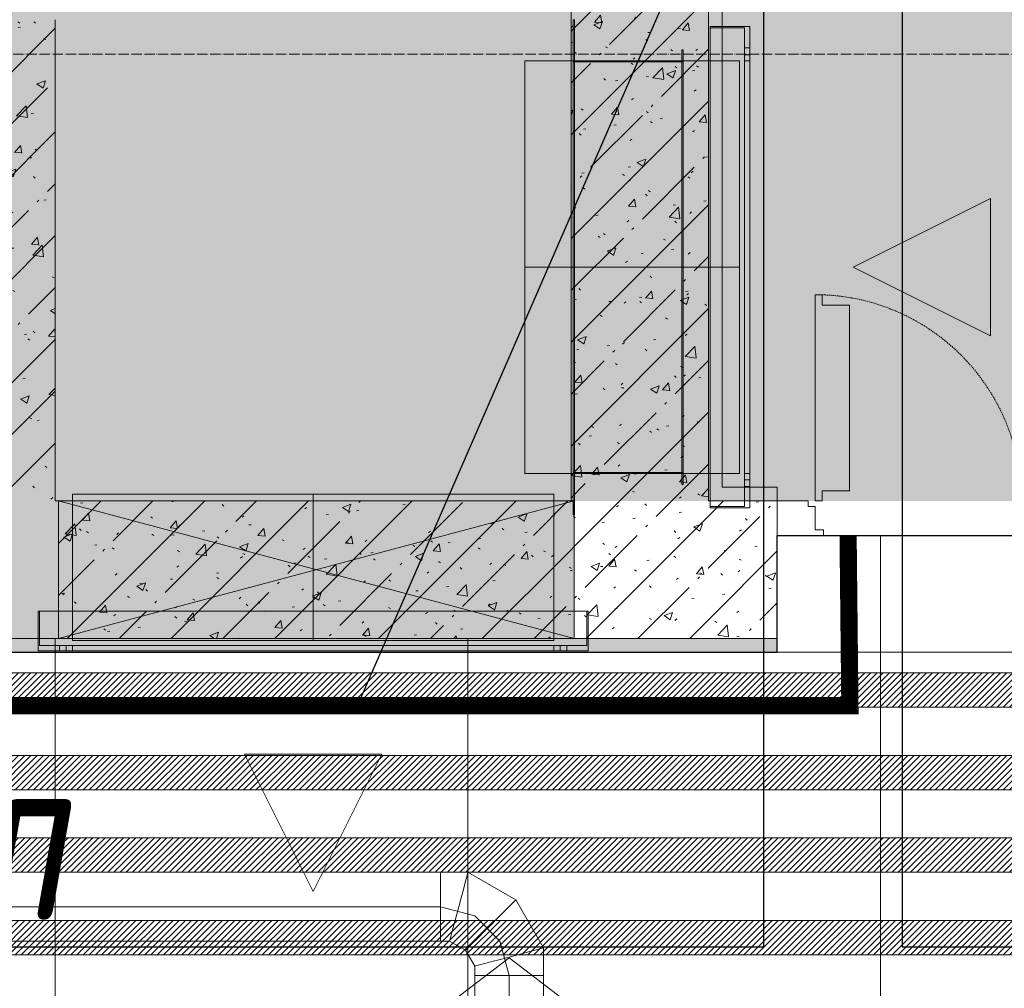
# Model space of a CAD drawing. Header units: millimetres. Extents: x -525784 to 178656, y -69521 to 385150.
# Tile 229 of 256: x -166455 to -165023, y 355985 to 357394. Entities that reach past the tile are written whole.
import ezdxf
from ezdxf import colors
from ezdxf.entities.mleader import LeaderData, LeaderLine
from ezdxf.math import Vec2, Vec3

# ---------------------------------------------------------------- set-up
doc = ezdxf.new("R2010")
doc.units = ezdxf.units.MM
for name, pattern in [('( Hidden )', [0.375, 0.25, -0.125]), ('-D1-02х01', [3, 2, -1]), ('-D1d1-15x02', [19, 15, -2, 0, -2]), ('DASHDOT', [25.4, 12.7, -6.35, 0, -6.35])]:
    doc.linetypes.add(name, pattern=pattern)
doc.layers.get('Defpoints').update_dxf_attribs({"color": 31})
for name, color, linetype, lineweight in [('_0', 7, 'Continuous', 13), ('A-DETL-GENF', 7, 'Continuous', 5), ('A-DOOR', 7, 'Continuous', 5), ('A-DOOR-IDEN', 7, 'Continuous', 9), ('A-GLAZ', 7, 'Continuous', 5), ('A-WALL', 7, 'Continuous', 5), ('A-WALL-FNSH', 8, 'Continuous', 5), ('dim_pot', 183, 'Continuous', 9), ('dim_razv', 93, 'DASHDOT', 9), ('I-WALL', 7, 'Continuous', 5), ('pot', 183, 'Continuous', 15), ('pot sh', 183, 'Continuous', 15), ('S-GRID', 7, 'Continuous', 5)]:
    doc.layers.add(name, color=color, linetype=linetype, lineweight=lineweight)
doc.layers.add('PDF13_0', color=30, linetype='Continuous', true_color=0xff7f00)
doc.layers.add('PDF7_Geometry', color=7, linetype='Continuous', true_color=0xaaaaaa)
doc.layers.add('pol', color=7, linetype='Continuous', lineweight=15, true_color=0x738991)
doc.layers.add('Сводный план', color=1, linetype='Continuous', lineweight=0, true_color=0xff0000)
doc.styles.add('fl_iso paper', font='isocpeur.ttf', dxfattribs={"width": 0.8, "oblique": 10})
doc.styles.add('In tre', font='isocpeur.ttf', dxfattribs={"width": 0.8, "oblique": 10})
pattern_1 = [(45, (-192252.93, 346694.18), (-75.43415, 75.43415), [106.68, -17.78, 3.556, -17.78]), (45, (-192252.93, 346769.56), (-75.43415, 75.43415), []), (50, (-192252.93, 346694.18), (127.5292, -11.15758), [13.335, -146.685]), (355, (-192252.93, 346694.18), (-24.66966, 133.74), [10.668, -117.348]), (100.451, (-192242.31, 346693.25), (102.85973, 122.5818), [11.333, -124.663]), (46.184, (-192252.93, 346729.74), (189.75516, -29.4304), [20.002, -220.027]), (96.636, (-192237.12, 346727.29), (166.1822, 173.1996), [17, -186.995]), (351.184, (-192252.93, 346729.74), (166.1839, 173.1976), [16.002, -176.022]), (21, (-192235.15, 346720.85), (106.13027, -71.58603), [13.335, -146.685]), (326, (-192235.15, 346720.85), (43.2619, 128.93175), [10.668, -117.348]), (71.451, (-192226.31, 346714.88), (149.392, 57.34505), [11.333, -124.663]), (37.5, (-192252.935, 346694.178), (2.16223, 59.18836), [3.353, -112.573, 3.353, -115.773, -117.792]), (37.5, (-192252.935, 346694.178), (2.16223, 59.18836), [-235.052, 3.353, -114.44]), (7.5, (-192252.935, 346694.18), (46.77386, 70.12615), [3.353, -64.567, 3.353, -109.906, -44.894]), (7.5, (-192252.935, 346694.18), (46.77386, 70.12615), [-181.178, 3.353, -41.542]), (327.5, (-192292.584, 346694.18), (94.91367, -4.01009), [3.353, -41.097, 3.353, -135.331, -184.023]), (327.5, (-192292.584, 346694.18), (94.91367, -4.01009), [-183.134, 3.353, -180.67]), (317.5, (-192310.36, 346694.18), (103.69057, 17.79882), [3.353, -54.432, 3.353, -88.748, -130.683]), (317.5, (-192310.36, 346694.18), (103.69057, 17.79882), [-149.885, 3.353, -127.33])]

# ---------------------------------------------------------------- blocks, each defined once
blk = doc.blocks.new('ghftytytd')
at = {"layer": 'PDF7_Geometry', "color": 3, "lineweight": 18, "true_color": 0x00ff00}
for points in [[(26653, 9930), (26653, 10650), (26655, 10650), (26653, 10650), (26653, 9930), (26655, 9930)], [(26655, 10650), (26655, 9930)], [(26910.2, 10640), (26910.2, 9940), (26852.2, 9940), (26910.2, 9940), (26910.2, 10640), (26852.2, 10640)], [(26852.2, 9940), (26852.2, 10640)], [(26852.2, 9942), (26902.2, 9942), (26852.2, 9942), (26852.2, 10638), (26902.2, 10638), (26852.2, 10638)], [(26902.2, 9942), (26902.2, 10638)], [(26811, 9974), (26811, 10606), (26813, 10606), (26811, 10606), (26811, 9974), (26813, 9974), (26813, 10606), (26813, 9974)], [(26902.2, 10609), (26910.2, 10609)], [(26902.2, 10609), (26902.2, 10608.8), (26902.2, 10608.3), (26902.2, 10607.5), (26902.2, 10606.5), (26902.2, 10605.3), (26902.2, 10604), (26902.2, 10602.7), (26902.2, 10601.5), (26902.2, 10600.5), (26902.2, 10599.6), (26902.2, 10599.1), (26902.2, 10599), (26902.2, 10599.1), (26902.2, 10599.6), (26902.2, 10600.5), (26902.2, 10601.5), (26902.2, 10602.7), (26902.2, 10604), (26902.2, 10605.3), (26902.2, 10606.5), (26902.2, 10607.5), (26902.2, 10608.3), (26902.2, 10608.8)], [(26910.2, 10599), (26902.2, 10599)], [(26910.2, 10599), (26910.2, 10599.1), (26910.2, 10599.6), (26910.2, 10600.5), (26910.2, 10601.5), (26910.2, 10602.7), (26910.2, 10604), (26910.2, 10605.3), (26910.2, 10606.5), (26910.2, 10607.5), (26910.2, 10608.3), (26910.2, 10608.8), (26910.2, 10609), (26910.2, 10608.8), (26910.2, 10608.3), (26910.2, 10607.5), (26910.2, 10606.5), (26910.2, 10605.3), (26910.2, 10604), (26910.2, 10602.7), (26910.2, 10601.5), (26910.2, 10600.5), (26910.2, 10599.6), (26910.2, 10599.1)], [(26583, 9990), (26583, 10590)], [(26653, 10590.1), (26813, 10590.1)], [(26653, 10590.1), (26653, 10589.9)], [(26653, 9990), (26653, 10590)], [(26653, 10589.9), (26813, 10589.9)], [(26813, 9991.5), (26813, 10588.5), (26653, 10588.5), (26813, 10588.5), (26813, 9991.5), (26653, 9991.5)], [(26653, 10588.5), (26653, 9991.5)], [(26655, 9990), (26655, 10590), (26811, 10590), (26655, 10590), (26655, 9990), (26811, 9990)], [(26811, 10590), (26811, 9990)], [(26813, 10590.1), (26813, 10589.9)], [(26895.2, 10590), (26895.2, 9990)], [(26902.2, 9990), (26910.2, 9990), (26902.2, 9990), (26902.2, 10590), (26910.2, 10590), (26902.2, 10590)], [(26910.2, 9990), (26910.2, 10590)], [(27260.2, 10190), (27060.2, 10290), (27260.2, 10390)], [(27260.2, 10390), (27260.2, 10190), (27060.2, 10290)], [(26653, 9990), (26583, 9990)], [(26653, 9990.1), (26813, 9990.1)], [(26653, 9990.1), (26653, 9989.9)], [(26653, 9990), (26895.2, 9990)], [(26653, 9989.9), (26813, 9989.9)], [(26813, 9990.1), (26813, 9989.9)], [(26902.2, 9981), (26910.2, 9981)], [(26902.2, 9981), (26902.2, 9980.8), (26902.2, 9980.3), (26902.2, 9979.5), (26902.2, 9978.5), (26902.2, 9977.3), (26902.2, 9976), (26902.2, 9974.7), (26902.2, 9973.5), (26902.2, 9972.5), (26902.2, 9971.6), (26902.2, 9971.1), (26902.2, 9971), (26902.2, 9971.1), (26902.2, 9971.6), (26902.2, 9972.5), (26902.2, 9973.5), (26902.2, 9974.7), (26902.2, 9976), (26902.2, 9977.3), (26902.2, 9978.5), (26902.2, 9979.5), (26902.2, 9980.3), (26902.2, 9980.8)], [(26910.2, 9971), (26910.2, 9971.1), (26910.2, 9971.6), (26910.2, 9972.5), (26910.2, 9973.5), (26910.2, 9974.7), (26910.2, 9976), (26910.2, 9977.3), (26910.2, 9978.5), (26910.2, 9979.5), (26910.2, 9980.3), (26910.2, 9980.8), (26910.2, 9981), (26910.2, 9980.8), (26910.2, 9980.3), (26910.2, 9979.5), (26910.2, 9978.5), (26910.2, 9977.3), (26910.2, 9976), (26910.2, 9974.7), (26910.2, 9973.5), (26910.2, 9972.5), (26910.2, 9971.6), (26910.2, 9971.1)], [(26910.2, 9971), (26902.2, 9971)], [(25925, 9960), (26625, 9960)], [(25925, 9747), (25925, 9960)], [(26625, 9747), (26625, 9960)], [(26675, 9732), (25875, 9732), (25875, 9790), (25875, 9732), (26675, 9732), (26675, 9790)], [(25875, 9790), (26675, 9790)], [(25877, 9790), (25877, 9740), (25877, 9790), (26673, 9790), (26673, 9740), (26673, 9790)], [(25877, 9740), (26673, 9740)], [(25906, 9732), (25906, 9740)], [(25916, 9740), (25915.8, 9740), (25915.3, 9740), (25914.5, 9740), (25913.5, 9740), (25912.3, 9740), (25911, 9740), (25909.7, 9740), (25908.5, 9740), (25907.4, 9740), (25906.6, 9740), (25906.1, 9740), (25906, 9740), (25906.1, 9740), (25906.6, 9740), (25907.4, 9740), (25908.5, 9740), (25909.7, 9740), (25911, 9740), (25912.3, 9740), (25913.5, 9740), (25914.5, 9740), (25915.3, 9740), (25915.8, 9740)], [(25916, 9740), (25916, 9732)], [(25925, 9747), (26625, 9747)], [(25925, 9740), (25925, 9732), (25925, 9740), (26625, 9740), (26625, 9732), (26625, 9740)], [(26634, 9732), (26634, 9740)], [(26644, 9740), (26643.8, 9740), (26643.3, 9740), (26642.5, 9740), (26641.5, 9740), (26640.3, 9740), (26639, 9740), (26637.7, 9740), (26636.5, 9740), (26635.4, 9740), (26634.6, 9740), (26634.2, 9740), (26634, 9740), (26634.2, 9740), (26634.6, 9740), (26635.4, 9740), (26636.5, 9740), (26637.7, 9740), (26639, 9740), (26640.3, 9740), (26641.5, 9740), (26642.5, 9740), (26643.3, 9740), (26643.8, 9740)], [(26644, 9740), (26644, 9732)], [(25906, 9732), (25906.1, 9732), (25906.6, 9732), (25907.4, 9732), (25908.5, 9732), (25909.7, 9732), (25911, 9732), (25912.3, 9732), (25913.5, 9732), (25914.5, 9732), (25915.3, 9732), (25915.8, 9732), (25916, 9732), (25915.8, 9732), (25915.3, 9732), (25914.5, 9732), (25913.5, 9732), (25912.3, 9732), (25911, 9732), (25909.7, 9732), (25908.5, 9732), (25907.4, 9732), (25906.6, 9732), (25906.1, 9732)], [(25925, 9732), (26625, 9732)], [(26634, 9732), (26634.2, 9732), (26634.6, 9732), (26635.4, 9732), (26636.5, 9732), (26637.7, 9732), (26639, 9732), (26640.3, 9732), (26641.5, 9732), (26642.5, 9732), (26643.3, 9732), (26643.8, 9732), (26644, 9732), (26643.8, 9732), (26643.3, 9732), (26642.5, 9732), (26641.5, 9732), (26640.3, 9732), (26639, 9732), (26637.7, 9732), (26636.5, 9732), (26635.4, 9732), (26634.6, 9732), (26634.2, 9732)], [(26375, 9582), (26275, 9382), (26175, 9582)], [(26175, 9582), (26375, 9582), (26275, 9382)]]:
    blk.add_lwpolyline(points, close=True, dxfattribs=at)
for points in [[(26902.2, 10609), (26902.2, 10608.8), (26902.2, 10608.3), (26902.2, 10607.5), (26902.2, 10606.5), (26902.2, 10605.3), (26902.2, 10604), (26902.2, 10602.7), (26902.2, 10601.5), (26902.2, 10600.5), (26902.2, 10599.6), (26902.2, 10599.1), (26902.2, 10599)], [(26902.2, 10599), (26902.2, 10599.1), (26902.2, 10599.6), (26902.2, 10600.5), (26902.2, 10601.5), (26902.2, 10602.7), (26902.2, 10604), (26902.2, 10605.3), (26902.2, 10606.5), (26902.2, 10607.5), (26902.2, 10608.3), (26902.2, 10608.8), (26902.2, 10609)], [(26910.2, 10599), (26910.2, 10599.1), (26910.2, 10599.6), (26910.2, 10600.5), (26910.2, 10601.5), (26910.2, 10602.7), (26910.2, 10604), (26910.2, 10605.3), (26910.2, 10606.5), (26910.2, 10607.5), (26910.2, 10608.3), (26910.2, 10608.8), (26910.2, 10609)], [(26910.2, 10609), (26910.2, 10608.8), (26910.2, 10608.3), (26910.2, 10607.5), (26910.2, 10606.5), (26910.2, 10605.3), (26910.2, 10604), (26910.2, 10602.7), (26910.2, 10601.5), (26910.2, 10600.5), (26910.2, 10599.6), (26910.2, 10599.1), (26910.2, 10599)], [(26583, 10590), (26653, 10590)], [(26583, 10590), (26653, 10590)], [(26813, 10590), (26653, 10590)], [(26653, 10590), (26653, 9990)], [(26653, 9990), (26653, 10590)], [(26653, 10590), (26813, 10590)], [(26653, 10590), (26653, 9990)], [(26653, 9990), (26653, 10590)], [(26653, 10590), (26895.2, 10590)], [(26895.2, 10590), (26653, 10590)], [(26653, 10590), (26813, 10590)], [(26813, 10590), (26653, 10590)], [(26653, 9990), (26653, 10590)], [(26653, 10590), (26813, 10590)], [(26813, 10590), (26653, 10590)], [(26653, 10590), (26653, 9990)], [(26653, 9990), (26653, 10590)], [(26653, 10590), (26813, 10590)], [(26653, 9990), (26653, 10590)], [(26653, 10590), (26813, 10590)], [(26813, 9990), (26813, 10590)], [(26813, 10590), (26813, 9990)], [(26813, 10590), (26813, 9990)], [(26813, 9990), (26813, 10590)], [(26813, 10590), (26813, 9990)], [(26813, 10590), (26813, 9990)], [(26895.2, 10290), (26653, 10290), (26583, 10290)], [(26653, 9990), (26813, 9990)], [(26813, 9990), (26653, 9990)], [(26653, 9990), (26813, 9990)], [(26813, 9990), (26653, 9990)], [(26813, 9990), (26653, 9990)], [(26653, 9990), (26813, 9990)], [(26813, 9990), (26653, 9990)], [(26813, 9990), (26653, 9990)], [(26902.2, 9981), (26902.2, 9980.8), (26902.2, 9980.3), (26902.2, 9979.5), (26902.2, 9978.5), (26902.2, 9977.3), (26902.2, 9976), (26902.2, 9974.7), (26902.2, 9973.5), (26902.2, 9972.5), (26902.2, 9971.6), (26902.2, 9971.1), (26902.2, 9971)], [(26902.2, 9971), (26902.2, 9971.1), (26902.2, 9971.6), (26902.2, 9972.5), (26902.2, 9973.5), (26902.2, 9974.7), (26902.2, 9976), (26902.2, 9977.3), (26902.2, 9978.5), (26902.2, 9979.5), (26902.2, 9980.3), (26902.2, 9980.8), (26902.2, 9981)], [(26910.2, 9971), (26910.2, 9971.1), (26910.2, 9971.6), (26910.2, 9972.5), (26910.2, 9973.5), (26910.2, 9974.7), (26910.2, 9976), (26910.2, 9977.3), (26910.2, 9978.5), (26910.2, 9979.5), (26910.2, 9980.3), (26910.2, 9980.8), (26910.2, 9981)], [(26910.2, 9981), (26910.2, 9980.8), (26910.2, 9980.3), (26910.2, 9979.5), (26910.2, 9978.5), (26910.2, 9977.3), (26910.2, 9976), (26910.2, 9974.7), (26910.2, 9973.5), (26910.2, 9972.5), (26910.2, 9971.6), (26910.2, 9971.1), (26910.2, 9971)], [(26275, 9747), (26275, 9960)], [(25916, 9740), (25915.8, 9740), (25915.3, 9740), (25914.5, 9740), (25913.5, 9740), (25912.3, 9740), (25911, 9740), (25909.7, 9740), (25908.5, 9740), (25907.4, 9740), (25906.6, 9740), (25906.1, 9740), (25906, 9740)], [(25906, 9740), (25906.1, 9740), (25906.6, 9740), (25907.4, 9740), (25908.5, 9740), (25909.7, 9740), (25911, 9740), (25912.3, 9740), (25913.5, 9740), (25914.5, 9740), (25915.3, 9740), (25915.8, 9740), (25916, 9740)], [(26644, 9740), (26643.8, 9740), (26643.3, 9740), (26642.5, 9740), (26641.5, 9740), (26640.3, 9740), (26639, 9740), (26637.7, 9740), (26636.5, 9740), (26635.4, 9740), (26634.6, 9740), (26634.2, 9740), (26634, 9740)], [(26634, 9740), (26634.2, 9740), (26634.6, 9740), (26635.4, 9740), (26636.5, 9740), (26637.7, 9740), (26639, 9740), (26640.3, 9740), (26641.5, 9740), (26642.5, 9740), (26643.3, 9740), (26643.8, 9740), (26644, 9740)], [(25906, 9732), (25906.1, 9732), (25906.6, 9732), (25907.4, 9732), (25908.5, 9732), (25909.7, 9732), (25911, 9732), (25912.3, 9732), (25913.5, 9732), (25914.5, 9732), (25915.3, 9732), (25915.8, 9732), (25916, 9732)], [(25916, 9732), (25915.8, 9732), (25915.3, 9732), (25914.5, 9732), (25913.5, 9732), (25912.3, 9732), (25911, 9732), (25909.7, 9732), (25908.5, 9732), (25907.4, 9732), (25906.6, 9732), (25906.1, 9732), (25906, 9732)], [(26634, 9732), (26634.2, 9732), (26634.6, 9732), (26635.4, 9732), (26636.5, 9732), (26637.7, 9732), (26639, 9732), (26640.3, 9732), (26641.5, 9732), (26642.5, 9732), (26643.3, 9732), (26643.8, 9732), (26644, 9732)], [(26644, 9732), (26643.8, 9732), (26643.3, 9732), (26642.5, 9732), (26641.5, 9732), (26640.3, 9732), (26639, 9732), (26637.7, 9732), (26636.5, 9732), (26635.4, 9732), (26634.6, 9732), (26634.2, 9732), (26634, 9732)]]:
    blk.add_lwpolyline(points, dxfattribs=at)
at = {"layer": 'PDF7_Geometry', "color": 1, "lineweight": 18, "true_color": 0xff0000}
for points in [[(26510, 9180), (26510, 9260), (26511.7, 9260), (26516.7, 9260), (26524.6, 9260), (26535, 9260), (26547, 9260), (26560, 9260), (26547, 9260), (26535, 9260), (26524.6, 9260), (26516.7, 9260), (26511.7, 9260), (26510, 9260), (26510, 9273.4), (26496.6, 9296.6), (26473.3, 9310), (26473.8, 9311.7), (26475.1, 9316.7), (26477.3, 9324.6), (26480.1, 9335), (26483.3, 9347), (26486.8, 9360), (26483.3, 9347), (26480.1, 9335), (26477.3, 9324.6), (26475.1, 9316.7), (26473.8, 9311.7), (26473.3, 9310), (26460, 9310), (26460, 9311.7), (26460, 9316.7), (26460, 9324.6), (26460, 9335), (26460, 9347), (26460, 9360), (25691.8, 9360), (26460, 9360), (26460, 9347), (26460, 9335), (26460, 9324.6), (26460, 9316.7), (26460, 9311.7), (26460, 9310), (23017.8, 9310)], [(23017.8, 9410), (26460, 9410), (26460, 9408.3), (26460, 9403.3), (26460, 9395.3), (26460, 9385), (26460, 9372.9), (26460, 9360), (26460, 9372.9), (26460, 9385), (26460, 9395.3), (26460, 9403.3), (26460, 9408.3), (26460, 9410), (26500.2, 9410), (26499.7, 9408.3), (26498.4, 9403.3), (26496.2, 9395.3), (26493.5, 9385), (26490.2, 9372.9), (26486.8, 9360), (26490.2, 9372.9), (26493.5, 9385), (26496.2, 9395.3), (26498.4, 9403.3), (26499.7, 9408.3), (26500.2, 9410), (26569.8, 9369.8), (26610, 9300.2), (26610, 9260), (26608.3, 9260), (26603.3, 9260), (26595.3, 9260), (26585, 9260), (26572.9, 9260), (26560, 9260), (26572.9, 9260), (26585, 9260), (26595.3, 9260), (26603.3, 9260), (26608.3, 9260), (26610, 9260), (26610, 9180)], [(26510, 9346.6), (26460, 9360)], [(26546.6, 9310), (26510, 9346.6)], [(26560, 9260), (26546.6, 9310)], [(26510, 9260), (26511.7, 9260), (26516.7, 9260), (26524.6, 9260), (26535, 9260), (26547, 9260), (26560, 9260)], [(26560, 9260), (26547, 9260), (26535, 9260), (26524.6, 9260), (26516.7, 9260), (26511.7, 9260), (26510, 9260)], [(26560, 9260), (26560, 9180)], [(26560, 9260), (26572.9, 9260), (26585, 9260), (26595.3, 9260), (26603.3, 9260), (26608.3, 9260), (26610, 9260)], [(26610, 9260), (26608.3, 9260), (26603.3, 9260), (26595.3, 9260), (26585, 9260), (26572.9, 9260), (26560, 9260)], [(26560, 9260), (26560, 9180)]]:
    blk.add_lwpolyline(points, dxfattribs=at)
for points in [[(26460, 9360), (26460, 9372.9), (26460, 9385), (26460, 9395.3), (26460, 9403.3), (26460, 9408.3), (26460, 9410), (26460, 9408.3), (26460, 9403.3), (26460, 9395.3), (26460, 9385), (26460, 9372.9)], [(26533.2, 9333.2), (26542.6, 9342.7), (26551.5, 9351.5), (26559, 9359.1), (26564.9, 9364.9), (26568.5, 9368.5), (26569.8, 9369.8), (26568.5, 9368.5), (26564.9, 9364.9), (26559, 9359.1), (26551.5, 9351.5), (26542.6, 9342.7)], [(26460, 9360), (26460, 9347), (26460, 9335), (26460, 9324.6), (26460, 9316.7), (26460, 9311.7), (26460, 9310), (26460, 9311.7), (26460, 9316.7), (26460, 9324.6), (26460, 9335), (26460, 9347)], [(26533.2, 9333.2), (26523.7, 9323.7), (26514.9, 9314.9), (26507.3, 9307.3), (26501.5, 9301.5), (26497.8, 9297.8), (26496.6, 9296.6), (26497.8, 9297.8), (26501.5, 9301.5), (26507.3, 9307.3), (26514.9, 9314.9), (26523.7, 9323.7)], [(26560, 9286.8), (26572.9, 9290.2), (26585, 9293.5), (26595.3, 9296.3), (26603.3, 9298.4), (26608.3, 9299.7), (26610, 9300.2), (26608.3, 9299.7), (26603.3, 9298.4), (26595.3, 9296.3), (26585, 9293.5), (26572.9, 9290.2)], [(26475.1, 9220.6), (26560, 9285.7), (26644.8, 9220.6)], [(26560, 9286.8), (26547, 9283.3), (26535, 9280.1), (26524.6, 9277.3), (26516.7, 9275.2), (26511.7, 9273.8), (26510, 9273.4), (26511.7, 9273.8), (26516.7, 9275.2), (26524.6, 9277.3), (26535, 9280.1), (26547, 9283.3)]]:
    blk.add_lwpolyline(points, close=True, dxfattribs=at)
blk = doc.blocks.new('kggfdrrrv44')
at = {"layer": 'PDF13_0', "lineweight": 25}
blk.add_lwpolyline([(29955.2, 19533.6), (27195, 19533.6), (27195, 15774.4), (26922, 15774.4), (26428.8, 15774.4), (26428.8, 15964.9), (26922, 15964.9), (26922, 19533.6), (20796.3, 19533.6), (20796.3, 19171.7), (20434.4, 19171.7), (20434.4, 19533.6), (19418.4, 19533.6), (19418.4, 9301.6), (26930.5, 9301.6), (26930.5, 11009.8), (27131.5, 11009.8), (27131.5, 9301.6), (30393.3, 9301.6)], dxfattribs=at)
blk = doc.blocks.new('A_DOR_Door - INT_1_Double_50_1450Wx2200_ЛК-7188064-50_AS_M_L24')
at = {"layer": 'A-DOOR'}
for p, q in [((658, -50), (725, -50)), ((658, -58), (658, -50)), ((725, -50), (725, -100)), ((670, -58), (658, -58)), ((670, -92), (670, -58)), ((660, -100), (670, -100)), ((660, -115), (660, -100)), ((680, -92), (670, -92)), ((670, -100), (670, -400)), ((670, -100), (670, -190)), ((680, -100), (680, -92)), ((725, -100), (680, -100)), ((620, -115), (660, -115)), ((620, -190), (620, -115)), ((620, -310), (620, -190)), ((670, -190), (670, -310)), ((620, -385), (620, -310)), ((670, -310), (670, -400)), ((660, -385), (620, -385)), ((660, -400), (660, -385)), ((670, -400), (660, -400))]:
    blk.add_line(p, q, dxfattribs=at)
at = {"layer": 'A-DOOR', "linetype": '-D1-02х01'}
blk.add_arc((670, -100), 300, 180, 270, dxfattribs=at)
blk = doc.blocks.new('A_MEQ_OpeningWall-Rectangular - ОВ-5337277-50_AS_M_L24')
at = {"layer": 'A-DETL-GENF', "true_color": 0x808080, "transparency": 33554534}
blk.add_hatch(color=8, dxfattribs=at).paths.add_polyline_path([(500, -100), (500, 100), (-250, 100), (-250, -100)])
at = {"layer": 'A-DETL-GENF'}
for p, q in [((500, 100), (-250, -100)), ((-250, 100), (500, -100)), ((500, 100), (-250, 100)), ((-250, 100), (-250, -100)), ((500, -100), (500, 100)), ((-250, -100), (500, -100))]:
    blk.add_line(p, q, dxfattribs=at)
at = {"layer": 'A-GLAZ'}
for p, q in [((-250, 100), (-250, -100)), ((500, 100), (500, -100))]:
    blk.add_line(p, q, dxfattribs=at)

msp = doc.modelspace()

# ---------------------------------------------------------------- hatches: boundary and pattern name
at = {"layer": '_0', "transparency": 33554534}
h = msp.add_hatch(color=252, dxfattribs=at)
h.dxf.hatch_style = 1
h.paths.add_polyline_path([(-154802.1, 346193.4), (-192753.7, 346193.4), (-192753.7, 376145), (-154802.1, 376145)])
h.paths.add_polyline_path([(-161802.9, 356694.2), (-161802.9, 356294.2), (-161302.9, 356294.2), (-161302.9, 353444.2), (-163402.9, 353444.2), (-163402.9, 354644.2), (-183902.9, 354644.2), (-183902.9, 353444.2), (-186502.9, 353444.2), (-186502.9, 355844.2), (-186002.9, 355844.2), (-186002.9, 356694.2), (-183902.9, 356694.2), (-183902.9, 360744.2), (-179002.9, 360744.2), (-179002.9, 359244.2), (-177402.9, 359244.2), (-177402.9, 365644.2), (-185752.9, 365644.2), (-185752.9, 367444.2), (-185753.5, 367444.2), (-185753.5, 367644.2), (-183902.9, 367644.2), (-183902.9, 367694.2), (-163952.9, 367694.2), (-163952.9, 369444.2), (-160672.9, 369444.2), (-160672.9, 367444.2), (-161752.9, 367444.2), (-161752.9, 365644.2), (-169802.9, 365644.2), (-169802.9, 356694.2)], flags=16)
at = {"layer": 'I-WALL'}
h = msp.add_hatch(dxfattribs=at)
h.set_pattern_fill('FP_43', color=256, style=0, pattern_type=2)
h.set_pattern_definition(pattern_1)
h.paths.add_polyline_path([(-165648.1, 356494.2), (-165452.9, 356494.2), (-165452.9, 358764.2), (-165652.9, 358764.2), (-165652.9, 356694.2), (-165648.1, 356694.2), (-165648.1, 356499.1)])
at = {"layer": 'I-WALL', "true_color": 0xf5f3ef}
for points in [[(-165432.9, 356694.2), (-165432.9, 357494.2), (-165452.9, 357494.2), (-165452.9, 356694.2)], [(-165352.9, 356694.2), (-165352.9, 356714.2), (-165432.9, 356714.2), (-165432.9, 356694.2)], [(-165552.9, 356474.2), (-165552.9, 356494.2), (-166502.9, 356494.2), (-166502.9, 356474.2), (-165648.1, 356474.2)]]:
    msp.add_hatch(color=7, dxfattribs=at).paths.add_polyline_path(points)
at = {"layer": 'I-WALL'}
h = msp.add_hatch(dxfattribs=at)
h.set_pattern_fill('FP_43', color=256, style=0, pattern_type=2)
h.set_pattern_definition(pattern_1)
h.paths.add_polyline_path([(-166402.9, 356694.2), (-166402.9, 357394.2), (-166602.9, 357394.2), (-166602.9, 356694.2)])
h = msp.add_hatch(dxfattribs=at)
h.set_pattern_fill('FP_43', color=256, style=0, pattern_type=2)
h.set_pattern_definition(pattern_1)
h.paths.add_polyline_path([(-166502.9, 356494.2), (-166398.1, 356494.2), (-166398.1, 356694.2), (-166602.9, 356694.2), (-166602.9, 356494.2)])
h.paths.add_polyline_path([(-167422.4, 356494.2), (-167002.9, 356494.2), (-167002.9, 356694.2), (-168602.9, 356694.2), (-168602.9, 356494.2), (-168502.9, 356494.2)])
h.paths.add_polyline_path([(-169552.9, 356494.2), (-169552.9, 356694.2), (-169652.9, 356694.2), (-169652.9, 356494.2)])
h = msp.add_hatch(dxfattribs=at)
h.set_pattern_fill('FP_43', color=256, style=0, pattern_type=2)
h.set_pattern_definition(pattern_1)
h.paths.add_polyline_path([(-165652.9, 356494.2), (-165652.9, 356694.2), (-166398.1, 356694.2), (-166398.1, 356494.2), (-166264.9, 356494.2)])
h = msp.add_hatch(dxfattribs=at)
h.set_pattern_fill('FP_43', color=256, style=0, pattern_type=2)
h.set_pattern_definition(pattern_1)
h.paths.add_polyline_path([(-165652.9, 356494.2), (-165648.1, 356494.2), (-165648.1, 356694.2), (-165652.9, 356694.2)])
h = msp.add_hatch(dxfattribs=at)
h.set_pattern_fill('FP_43', color=256, style=0, pattern_type=2)
h.set_pattern_definition(pattern_1)
h.paths.add_polyline_path([(-165352.9, 356494.2), (-165352.9, 356694.2), (-165452.9, 356694.2), (-165452.9, 356494.2)])
at = {"layer": 'I-WALL', "true_color": 0xf5f3ef}
h = msp.add_hatch(color=7, dxfattribs=at)
h.paths.add_polyline_path([(-163802.9, 356474.2), (-163802.9, 356494.2), (-163902.9, 356494.2), (-163902.9, 356474.2)])
h.paths.add_polyline_path([(-165552.9, 356474.2), (-165352.9, 356474.2), (-165352.9, 356494.2), (-165552.9, 356494.2)])

# ---------------------------------------------------------------- linework, layer by layer
at = {"layer": 'A-WALL', "lineweight": 9}
for p, q in [((-165452.9, 356694.2), (-165452.9, 358544.2)), ((-165652.9, 357594.2), (-165652.9, 356694.2)), ((-166402.9, 356694.2), (-166402.9, 357394.2)), ((-165452.9, 356694.2), (-165352.9, 356694.2)), ((-165352.9, 356494.2), (-165352.9, 356694.2)), ((-165352.9, 356494.2), (-165452.9, 356494.2))]:
    msp.add_line(p, q, dxfattribs=at)
at = {"layer": 'A-WALL', "color": 250, "lineweight": 9, "true_color": 0x333333}
for p, q in [((-165652.9, 356694.2), (-166402.9, 356694.2)), ((-166602.9, 356494.2), (-165452.9, 356494.2))]:
    msp.add_line(p, q, dxfattribs=at)
at = {"layer": 'A-WALL-FNSH'}
for p, q in [((-165432.9, 356714.2), (-165432.9, 358524.2)), ((-165352.9, 356714.2), (-165432.9, 356714.2)), ((-165352.9, 356694.2), (-165352.9, 356714.2)), ((-165352.9, 356474.2), (-165352.9, 356494.2)), ((-166602.9, 356474.2), (-165352.9, 356474.2))]:
    msp.add_line(p, q, dxfattribs=at)
at = {"layer": 'Defpoints'}
msp.add_lwpolyline([(-184652.9, 356474.2), (-178982.9, 356474.2), (-178982.9, 357594.2), (-179152.9, 357594.2), (-179152.9, 359044.2), (-178802.9, 359044.2), (-178802.9, 359194.2), (-177372.9, 359194.2), (-177372.9, 356474.2), (-174582.9, 356474.2), (-174582.9, 356646.4), (-172622.9, 356646.2), (-172622.9, 356473.9), (-165352.9, 356474.2), (-165352.9, 356644.2), (-163902.9, 356644.2)], dxfattribs=at)
at = {"layer": 'S-GRID', "linetype": '-D1d1-15x02'}
msp.add_line((-195228.5, 357344.2), (-153552.8, 357344.2), dxfattribs=at)

# ---------------------------------------------------------------- block references
at = {"layer": 'A-DOOR', "color": 8, "true_color": 0x7f7f7f, "rotation": 180}
msp.add_blockref('A_DOR_Door - INT_1_Double_50_1450Wx2200_ЛК-7188064-50_AS_M_L24', (-164627.9, 356594.2), dxfattribs=at)
at = {"layer": 'A-GLAZ', "color": 8, "true_color": 0x7f7f7f, "rotation": 180}
msp.add_blockref('A_MEQ_OpeningWall-Rectangular - ОВ-5337277-50_AS_M_L24', (-165898.1, 356594.2), dxfattribs=at)

# ---------------------------------------------------------------- texts
at = {"layer": 'A-DOOR-IDEN', "lineweight": 5, "insert": (-166541.7, 356335.3), "char_height": 250, "width": 150.316, "attachment_point": 1, "style": 'fl_iso paper'}
msp.add_mtext('л', dxfattribs=at)

# ---------------------------------------------------------------- next in the draw order: leaders
at = {"layer": 'dim_pot', "color": 0, "linetype": 'ByBlock'}
ml = msp.add_multileader_mtext('Standard', dxfattribs=at)
ml.set_content('Подвесной потолок ГКЛ', style='In tre')
ml.set_leader_properties()
ml.build(insert=Vec2(0, 0))
ml.multileader.update_dxf_attribs({"text_left_attachment_type": 6, "text_right_attachment_type": 6, "dogleg_length": 1, "arrow_head_size": 0, "scale": 50})
ctx = ml.context
ctx.base_point, ctx.scale, ctx.char_height, ctx.arrow_head_size, ctx.landing_gap_size, ctx.plane_origin = Vec3(-109797.6, 353319.8), 50, 200, 0, 4.5, Vec3(-118736.4, 358159.8)
ctx.left_attachment, ctx.right_attachment, ctx.text_align_type = 6, 6, 2
notes = []
notes.append((ctx, [(0, (1, 1, 0), (-109847.6, 353319.8), (1, 0), 50, [(1, [(-110676.6, 356957.4)], 0, [])])]))
ctx.mtext.insert, ctx.mtext.width, ctx.mtext.defined_height, ctx.mtext.alignment, ctx.mtext.flow_direction = Vec3(-107405.8, 353559.8), 2609.327, 696.6, 3, 5
ctx.mtext.has_bg_fill, ctx.mtext.bg_color, ctx.mtext.bg_scale_factor, ctx.mtext.bg_transparency, ctx.mtext.use_window_bg_color = 1, -1027028792, 1.5, 0, 1
for ctx, leaders in notes:
    for number, flags, end, landing, length, lines in leaders:
        leader = LeaderData()
        leader.index, (leader.has_last_leader_line, leader.has_dogleg_vector, leader.attachment_direction) = number, flags
        leader.last_leader_point, leader.dogleg_vector, leader.dogleg_length = Vec3(end), Vec3(landing), length
        for number, points, colour, breaks in lines:
            line = LeaderLine()
            line.index, line.vertices, line.color, line.breaks = number, Vec3.list(points), colors.encode_raw_color(colour), breaks
            leader.lines.append(line)
        ctx.leaders.append(leader)

# ---------------------------------------------------------------- next in the draw order: leaders
ml = msp.add_multileader_mtext('Standard', dxfattribs=at)
ml.set_content('Лючок 500х500 для обслуживания модулей управления клапанами, расположение уточнить по месту', style='In tre')
ml.set_leader_properties()
ml.build(insert=Vec2(0, 0))
ml.multileader.update_dxf_attribs({"text_left_attachment_type": 6, "text_right_attachment_type": 6, "dogleg_length": 1, "arrow_head_size": 0, "scale": 50})
ctx = ml.context
ctx.base_point, ctx.scale, ctx.char_height, ctx.arrow_head_size, ctx.landing_gap_size, ctx.plane_origin = Vec3(-116245.5, 353038.6), 50, 200, 0, 4.5, Vec3(-112880.5, 358156.1)
ctx.left_attachment, ctx.right_attachment, ctx.text_align_type = 6, 6, 2
notes = []
notes.append((ctx, [(1, (1, 1, 0), (-112668.8, 353038.6), (-1, 0), 50, [(1, [(-111787.5, 356944.2)], 0, [])])]))
ctx.mtext.insert, ctx.mtext.width, ctx.mtext.defined_height, ctx.mtext.alignment, ctx.mtext.flow_direction = Vec3(-112723.3, 353298.6), 3637.528, 407.5, 3, 5
ctx.mtext.has_bg_fill, ctx.mtext.bg_color, ctx.mtext.bg_scale_factor, ctx.mtext.bg_transparency, ctx.mtext.use_window_bg_color = 1, -1027028792, 1.5, 0, 1
for ctx, leaders in notes:
    for number, flags, end, landing, length, lines in leaders:
        leader = LeaderData()
        leader.index, (leader.has_last_leader_line, leader.has_dogleg_vector, leader.attachment_direction) = number, flags
        leader.last_leader_point, leader.dogleg_vector, leader.dogleg_length = Vec3(end), Vec3(landing), length
        for number, points, colour, breaks in lines:
            line = LeaderLine()
            line.index, line.vertices, line.color, line.breaks = number, Vec3.list(points), colors.encode_raw_color(colour), breaks
            leader.lines.append(line)
        ctx.leaders.append(leader)

# ---------------------------------------------------------------- next in the draw order: hatches: boundary and pattern name
at = {"layer": 'pot sh', "linetype": 'ByBlock', "lineweight": 0, "true_color": 0x91caaf}
h = msp.add_hatch(dxfattribs=at)
h.set_pattern_fill('ANSI31', color=253, scale=2, angle=180)
h.set_pattern_definition([(225, (-232889.5126, 346694.1777), (4.49012806, -4.49012806), [])])
h.paths.add_polyline_path([(-185782.9, 356444.2), (-162022.9, 356444.2), (-162022.9, 356394.2), (-185782.9, 356394.2)])
h = msp.add_hatch(dxfattribs=at)
h.set_pattern_fill('ANSI31', color=253, scale=2, angle=180)
h.set_pattern_definition([(225, (-232889.5126, 346574.1777), (4.49012806, -4.49012806), [])])
h.paths.add_polyline_path([(-185782.9, 356324.2), (-162022.9, 356324.2), (-162022.9, 356274.2), (-185782.9, 356274.2)])
h = msp.add_hatch(dxfattribs=at)
h.set_pattern_fill('ANSI31', color=253, scale=2, angle=180)
h.set_pattern_definition([(225, (-232889.5126, 346454.1777), (4.49012806, -4.49012806), [])])
h.paths.add_polyline_path([(-185782.9, 356204.2), (-162022.9, 356204.2), (-162022.9, 356154.2), (-185782.9, 356154.2)])
h = msp.add_hatch(dxfattribs=at)
h.set_pattern_fill('ANSI31', color=253, scale=2, angle=180)
h.set_pattern_definition([(225, (-232889.5126, 346334.1777), (4.49012806, -4.49012806), [])])
h.paths.add_polyline_path([(-185782.9, 356084.2), (-161522.9, 356084.2), (-161522.9, 356034.2), (-185782.9, 356034.2)])

# ---------------------------------------------------------------- next in the draw order: linework, layer by layer
at = {"layer": 'pot'}
msp.add_lwpolyline([(-186282.9, 353664.2), (-186282.9, 355624.2), (-185782.9, 355624.2), (-185782.9, 356474.2), (-162022.9, 356474.2), (-162022.9, 356074.2), (-161522.9, 356074.2), (-161522.9, 353664.2), (-163082.9, 353664.2), (-163082.9, 354914.2), (-184222.9, 354914.2), (-184222.9, 353664.2)], close=True, dxfattribs=at)
at = {"layer": 'pot sh'}
for points in [[(-185782.9, 356444.2), (-162022.9, 356444.2), (-162022.9, 356394.2), (-185782.9, 356394.2)], [(-185782.9, 356324.2), (-162022.9, 356324.2), (-162022.9, 356274.2), (-185782.9, 356274.2)], [(-185782.9, 356204.2), (-162022.9, 356204.2), (-162022.9, 356154.2), (-185782.9, 356154.2)], [(-185782.9, 356084.2), (-161522.9, 356084.2), (-161522.9, 356034.2), (-185782.9, 356034.2)]]:
    msp.add_lwpolyline(points, close=True, dxfattribs=at)

# ---------------------------------------------------------------- next in the draw order: leaders
at = {"layer": 'dim_pot', "color": 0, "linetype": 'ByBlock'}
ml = msp.add_multileader_mtext('Standard', dxfattribs=at)
ml.set_content('Ниша под дымоудаление', style='In tre')
ml.set_leader_properties()
ml.build(insert=Vec2(0, 0))
ml.multileader.update_dxf_attribs({"text_left_attachment_type": 6, "text_right_attachment_type": 6, "dogleg_length": 1, "arrow_head_size": 0, "scale": 50})
ctx = ml.context
ctx.base_point, ctx.scale, ctx.char_height, ctx.arrow_head_size, ctx.landing_gap_size, ctx.plane_origin = Vec3(-178144.1, 353984.2), 50, 200, 0, 4.5, Vec3(-165183.6, 358812.9)
ctx.left_attachment, ctx.right_attachment = 6, 6
notes = []
notes.append((ctx, [(0, (1, 1, 0), (-175649.8, 353984.2), (-1, 0), 50, [(1, [(-174452.9, 358219.2)], 0, [])])]))
ctx.mtext.insert, ctx.mtext.width, ctx.mtext.defined_height, ctx.mtext.flow_direction = Vec3(-178139.6, 354244.2), 2743.59, 636.6, 5
ctx.mtext.has_bg_fill, ctx.mtext.bg_color, ctx.mtext.bg_scale_factor, ctx.mtext.bg_transparency, ctx.mtext.use_window_bg_color = 1, -1027028792, 1.5, 0, 1
for ctx, leaders in notes:
    for number, flags, end, landing, length, lines in leaders:
        leader = LeaderData()
        leader.index, (leader.has_last_leader_line, leader.has_dogleg_vector, leader.attachment_direction) = number, flags
        leader.last_leader_point, leader.dogleg_vector, leader.dogleg_length = Vec3(end), Vec3(landing), length
        for number, points, colour, breaks in lines:
            line = LeaderLine()
            line.index, line.vertices, line.color, line.breaks = number, Vec3.list(points), colors.encode_raw_color(colour), breaks
            leader.lines.append(line)
        ctx.leaders.append(leader)

# ---------------------------------------------------------------- next in the draw order: linework, layer by layer
at = {"layer": 'dim_razv', "color": 1, "linetype": '( Hidden )', "ltscale": 10, "true_color": 0xff0a0a, "const_width": 25}
msp.add_lwpolyline([(-165250, 356644.2), (-165247.4, 356396.4), (-172732.9, 356396.4)], dxfattribs=at)

# ---------------------------------------------------------------- next in the draw order: leaders
at = {"layer": 'dim_razv', "color": 0, "linetype": 'ByBlock'}
ml = msp.add_multileader_mtext('Standard', dxfattribs=at)
ml.set_content('Зеркало на стене, выполнить в один уровень с отделкой стен', style='In tre')
ml.set_leader_properties()
ml.build(insert=Vec2(0, 0))
ml.multileader.update_dxf_attribs({"text_left_attachment_type": 6, "text_right_attachment_type": 6, "dogleg_length": 1, "arrow_head_size": 0, "scale": 50})
ctx = ml.context
ctx.base_point, ctx.scale, ctx.char_height, ctx.arrow_head_size, ctx.landing_gap_size, ctx.plane_origin = Vec3(-175666.8, 353611.2), 50, 200, 0, 4.5, Vec3(-168209.3, 357642.6)
ctx.left_attachment, ctx.right_attachment = 6, 6
notes = []
notes.append((ctx, [(1, (1, 1, 0), (-175716.8, 353611.2), (1, 0), 50, [(1, [(-176569.8, 356396.4)], 0, [])])]))
ctx.mtext.insert, ctx.mtext.width, ctx.mtext.defined_height, ctx.mtext.flow_direction = Vec3(-175662.3, 353851.2), 3092.716, 696.6, 5
ctx.mtext.has_bg_fill, ctx.mtext.bg_color, ctx.mtext.bg_scale_factor, ctx.mtext.bg_transparency, ctx.mtext.use_window_bg_color = 1, -1027028792, 1.5, 0, 1
for ctx, leaders in notes:
    for number, flags, end, landing, length, lines in leaders:
        leader = LeaderData()
        leader.index, (leader.has_last_leader_line, leader.has_dogleg_vector, leader.attachment_direction) = number, flags
        leader.last_leader_point, leader.dogleg_vector, leader.dogleg_length = Vec3(end), Vec3(landing), length
        for number, points, colour, breaks in lines:
            line = LeaderLine()
            line.index, line.vertices, line.color, line.breaks = number, Vec3.list(points), colors.encode_raw_color(colour), breaks
            leader.lines.append(line)
        ctx.leaders.append(leader)

# ---------------------------------------------------------------- next in the draw order: linework, layer by layer
at = {"layer": 'pol'}
msp.add_lwpolyline([(-166402.9, 356494.2), (-166402.9, 355670.1), (-167002.9, 355670.1), (-167002.9, 356494.2)], dxfattribs=at)

# ---------------------------------------------------------------- next in the draw order: leaders
at = {"layer": 'dim_razv', "color": 0, "linetype": 'ByBlock'}
ml = msp.add_multileader_mtext('Standard', dxfattribs=at)
ml.set_content('Плитка керамогранитная, настенная', style='In tre')
ml.set_leader_properties()
ml.build(insert=Vec2(0, 0))
ml.multileader.update_dxf_attribs({"text_left_attachment_type": 6, "text_right_attachment_type": 6, "dogleg_length": 1, "arrow_head_size": 0, "scale": 50})
ctx = ml.context
ctx.base_point, ctx.scale, ctx.char_height, ctx.arrow_head_size, ctx.landing_gap_size, ctx.plane_origin = Vec3(-165184.8, 358070.1), 50, 200, 0, 4.5, Vec3(-163369.2, 357742)
ctx.left_attachment, ctx.right_attachment = 6, 6
notes = []
notes.append((ctx, [(1, (1, 1, 0), (-165234.8, 358070.1), (1, 0), 50, [(1, [(-165963.3, 356396.4)], 0, [])])]))
ctx.mtext.insert, ctx.mtext.width, ctx.mtext.defined_height, ctx.mtext.flow_direction = Vec3(-165180.3, 358310.1), 3092.716, 696.6, 5
ctx.mtext.has_bg_fill, ctx.mtext.bg_color, ctx.mtext.bg_scale_factor, ctx.mtext.bg_transparency, ctx.mtext.use_window_bg_color = 1, -1027028792, 1.5, 0, 1
for ctx, leaders in notes:
    for number, flags, end, landing, length, lines in leaders:
        leader = LeaderData()
        leader.index, (leader.has_last_leader_line, leader.has_dogleg_vector, leader.attachment_direction) = number, flags
        leader.last_leader_point, leader.dogleg_vector, leader.dogleg_length = Vec3(end), Vec3(landing), length
        for number, points, colour, breaks in lines:
            line = LeaderLine()
            line.index, line.vertices, line.color, line.breaks = number, Vec3.list(points), colors.encode_raw_color(colour), breaks
            leader.lines.append(line)
        ctx.leaders.append(leader)

# ---------------------------------------------------------------- next in the draw order: linework, layer by layer
at = {"layer": 'pol'}
for points in [[(-165202.9, 356644.2), (-165202.9, 355670.1), (-165802.9, 355670.1), (-165802.9, 356494.2)], [(-164602.9, 356644.2), (-164602.9, 355670.1), (-165202.9, 355670.1), (-165202.9, 356644.2)], [(-165802.9, 356494.2), (-165802.9, 355670.1), (-166402.9, 355670.1), (-166402.9, 356494.2)]]:
    msp.add_lwpolyline(points, dxfattribs=at)

# ---------------------------------------------------------------- next in the draw order: leaders
at = {"layer": 'pol', "color": 1, "linetype": 'ByBlock', "true_color": 0xff0000}
ml = msp.add_multileader_mtext('Standard', dxfattribs=at)
ml.set_content('Лоток щелевой\\Pводоотводный в полу, модульный. Лщ-2', color=(255, 0, 0), style='In tre')
ml.set_leader_properties()
ml.build(insert=Vec2(0, 0))
ml.multileader.update_dxf_attribs({"text_left_attachment_type": 6, "text_right_attachment_type": 6, "dogleg_length": 1, "arrow_head_size": 0, "scale": 50})
ctx = ml.context
ctx.base_point, ctx.scale, ctx.char_height, ctx.arrow_head_size, ctx.landing_gap_size, ctx.plane_origin = Vec3(-171877, 353437.7), 50, 200, 0, 4.5, Vec3(-163577.6, 358277.7)
ctx.left_attachment, ctx.right_attachment = 6, 6
notes = []
notes.append((ctx, [(1, (1, 1, 0), (-171927, 353437.7), (1, 0), 50, [(1, [(-173212.7, 356324.2)], 0, [])])]))
ctx.mtext.insert, ctx.mtext.width, ctx.mtext.defined_height, ctx.mtext.flow_direction = Vec3(-171872.5, 353697.7), 2329.345, 696.6, 5
ctx.mtext.has_bg_fill, ctx.mtext.bg_color, ctx.mtext.bg_scale_factor, ctx.mtext.bg_transparency, ctx.mtext.use_window_bg_color = 1, -1027028792, 1.5, 0, 1
for ctx, leaders in notes:
    for number, flags, end, landing, length, lines in leaders:
        leader = LeaderData()
        leader.index, (leader.has_last_leader_line, leader.has_dogleg_vector, leader.attachment_direction) = number, flags
        leader.last_leader_point, leader.dogleg_vector, leader.dogleg_length = Vec3(end), Vec3(landing), length
        for number, points, colour, breaks in lines:
            line = LeaderLine()
            line.index, line.vertices, line.color, line.breaks = number, Vec3.list(points), colors.encode_raw_color(colour), breaks
            leader.lines.append(line)
        ctx.leaders.append(leader)

# ---------------------------------------------------------------- next in the draw order: block references
at = {"layer": 'Сводный план'}
for name in ['kggfdrrrv44', 'ghftytytd']:
    msp.add_blockref(name, (-192302.9, 346744.2), dxfattribs=at)

doc.saveas('drawing.dxf')
